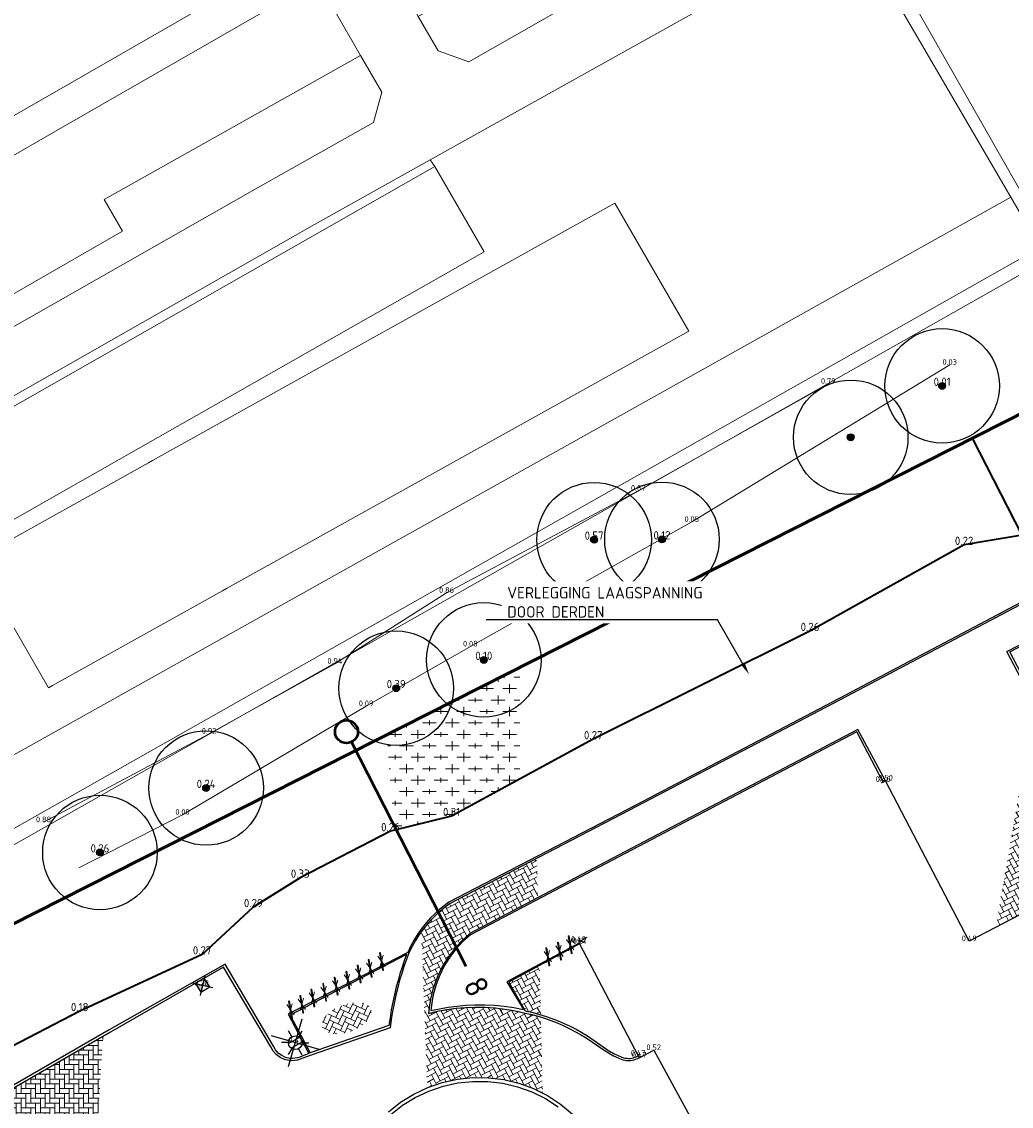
# Model space of a CAD drawing. Header units: metres. Extents: x 108651 to 109770, y 520801 to 521818.
# Tile 39 of 66: x 109117 to 109161, y 521249 to 521297. Entities that reach past the tile are written whole.
import ezdxf
from ezdxf import colors
from ezdxf.entities.mleader import LeaderData, LeaderLine
from ezdxf.enums import TextEntityAlignment as Align
from ezdxf.math import Vec2, Vec3

# ---------------------------------------------------------------- set-up
doc = ezdxf.new("R2010")
doc.units = ezdxf.units.M
for name, color, linetype, lineweight in [('B-GV-GR-BOOM-S', 253, 'Continuous', 25), ('B-WE-GR-BEPLANTING_CULTUUR_BOSPLANTSOEN-GV', 253, 'Continuous', 18), ('B-WE-GW-GRONDWERKLIJN_KRUIN-G', 253, 'Continuous', 18), ('B-WE-GW-GRONDWERKLIJN_TEEN-G', 253, 'Continuous', 18), ('B-WE-OG-TERREIN_CULTUURSCHEIDING-GV', 253, 'Continuous', 18), ('B-WE-VH-VERHARDING_HALFVERHARDING_GRIND-GV', 253, 'Continuous', 18), ('N-WE-KG-WERKGRENS_FASE 3A-G', 10, 'XX-WERKGRENS_CIRCEL', 70), ('V-WE-GR-BEPLANTING-G', 90, 'Continuous', 35), ('V-WE-GR-BOOM_BOSPLANTSOEN-A-200', 80, 'Continuous', 18), ('V-WE-IE-MEUBILAIR_WEGMEUBILAIR_FIETSENREK-S', 7, 'Continuous', 0), ('V-WE-IE-TERREINAFSCHEIDING_KUNSTMATIG_HEKWERK_RASTER-G', 30, 'V-IE-TERREINAFSCHEIDING_KUNSTMATIG-SO', 35), ('V-WE-OV-LICHTMAST-S-200', 190, 'Continuous', 25), ('V-WE-RI-HWA-T25', 7, 'Continuous', 25), ('V-WE-RI-HWA_KOLK_STRAATKOLK-S-200', 150, 'Continuous', 25), ('V-WE-VH-KANTOPSLUITING_OPSLUITBAND_100X200-G', 150, 'VH-OPSLUITBAND_100X200_A-V', 25), ('V-WE-VH-KANTOPSLUITING_TROTTOIRBAND_130 150_250-G', 210, 'VH-TROTTOIRBAND_130-150x250_A-V', 25), ('V-WE-VH-KANTVERHARDING-G', 4, 'Continuous', 25), ('X-XX-AL-T18', 253, 'Continuous', 18), ('X-XX-AL-VERWIJZING-S', 7, 'Continuous', 25)]:
    doc.layers.add(name, color=color, linetype=linetype, lineweight=lineweight)
for name, color, linetype in [('B-WE-GW-GRONDWERKLIJN_KRUIN-G-HGT', 253, 'Continuous'), ('B-WE-GW-GRONDWERKLIJN_TEEN-G-HGT', 253, 'Continuous'), ('B-WE-KL-ET_LS_OV_LICHTMAST-S-HGT', 253, 'Continuous'), ('B-WE-OG-BEBOUWING_HOOFDGEBOUW-G-HGT', 253, 'Continuous'), ('B-WE-RI-HWA_STRAATKOLK-S-HGT', 253, 'Continuous')]:
    doc.layers.add(name, color=color, linetype=linetype)
doc.layers.add('V-WE-VH-VERHARDING_BETONSTRAATSTEEN-A-200', color=7, linetype='Continuous', lineweight=18, true_color=0x6600cc)
doc.styles.add('ISOCP', font='isocp.shx', dxfattribs={"width": 0.8})
doc.styles.add('NLCS-ISO', font='NLCS-ISO.ttf')
doc.styles.add('NLCS-ISO-M200-T18', font='NLCS-ISO.ttf', dxfattribs={"height": 0.36})
doc.styles.add('NLCS-ISO-M200-T25', font='NLCS-ISO.ttf', dxfattribs={"height": 0.5})
doc.linetypes.add('V-IE-TERREINAFSCHEIDING_KUNSTMATIG-SO', pattern='A,2,[24,NLCS.SHX,S=0.6,R=0,X=-1,Y=0],2,[82,NLCS.SHX,S=0.75,R=90,X=0,Y=0],2,[24,NLCS.SHX,S=0.6,R=0,X=1,Y=0],2,-2', length=10)
doc.linetypes.add('VH-OPSLUITBAND_100X200_A-V', pattern='A,2,[24,NLCS.SHX,S=1,R=0,X=0,Y=0],2,-1,2,-1', length=8)
doc.linetypes.add('VH-TROTTOIRBAND_130-150x250_A-V', pattern='A,2.5,[24,NLCS.SHX,S=1,R=0,X=0,Y=0],2.5,-2,2,-2,2,-2', length=15)
doc.linetypes.add('XX-WERKGRENS_CIRCEL', pattern='A,10,-2.5,[69,NLCS.SHX,S=1,R=0,X=0,Y=0],-2.5', length=15)
pattern_1 = [(28, (0, 0), (0.086829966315, 0.284008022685), [0.63, -0.21]), (298, (-0.19718, 0.37084), (0.086829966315, 0.284008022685), [0.63, -0.21])]
pattern_2 = [(0, (0, 0), (0.5, 0.5), [0.6, -0.4]), (90, (0.3, -0.2), (-2, 1e-16), [0.4, -0.6]), (90, (0.8, 0.3), (-2, 1e-16), [0.4, -0.6]), (90, (1.3, -0.1), (-2, 1e-16), [0.2, -0.8]), (90, (1.8, 0.4), (-2, 1e-16), [0.2, -0.8])]

# ---------------------------------------------------------------- blocks, each defined once
blk = doc.blocks.new('V-SIE-WEG_FIETSNIET')
for p, q in [((0.375, 0.02), (-0.375, 0.02)), ((-0.375, 0.02), (-0.375, -0.02)), ((0.251, 0.118), (-0.251, -0.118)), ((-0.251, 0.118), (0.251, -0.118)), ((0.375, 0.02), (0.375, -0.02)), ((0.375, -0.02), (-0.375, -0.02))]:
    blk.add_line(p, q)
for centre in [(-0.375, 0), (0.375, 0)]:
    blk.add_circle(centre, 0.02)
blk = doc.blocks.new('SGR-BOOM_01')
h = blk.add_hatch(color=256)
edge = h.paths.add_edge_path()
edge.add_arc((0, 0), 0.15, 0, 360)
for radius in [2.5, 0.15, 0.045]:
    blk.add_circle((0, 0), radius)
blk = doc.blocks.new('SVH-BSS_KEIFORMAAT_KEPER-SO')
at = {"ltscale": 0.1}
for p, q in [((-0.619, 0.619), (-0.371, 0.371)), ((-0.557, 0.186), (-0.053, 0.689)), ((-0.557, 0.557), (-0.462, 0.652)), ((0.054, 0.688), (0.371, 0.371)), ((0.186, 0.557), (0.299, 0.67)), ((0.186, 0.186), (0.611, 0.611)), ((-1.334, 0.22), (-1.114, 0)), ((-1.299, 0.186), (-1.006, 0.479)), ((-1.299, -0.186), (-0.742, 0.371)), ((-1.203, -0.461), (-0.742, 0)), ((-1.141, 0.399), (-1.114, 0.371)), ((-0.928, 0.186), (-0.371, -0.371)), ((-0.899, 0.528), (-0.371, 0)), ((-0.557, -0.186), (0, 0.371)), ((-0.557, -0.557), (0, 0)), ((-0.186, 0.557), (0.371, 0)), ((-0.186, 0.186), (0.371, -0.371)), ((0.186, -0.186), (0.742, 0.371)), ((0.186, -0.557), (0.742, 0)), ((0.557, 0.557), (1.114, 0)), ((0.557, 0.186), (1.114, -0.371)), ((0.928, 0.186), (1.125, 0.383)), ((0.928, -0.186), (1.312, 0.198)), ((1.055, 0.43), (1.114, 0.371)), ((1.299, 0.186), (1.348, 0.137)), ((-1.434, -0.051), (-1.114, -0.371)), ((-0.974, -0.602), (-0.742, -0.371)), ((-0.928, -0.186), (-0.371, -0.742)), ((-0.928, -0.557), (-0.818, -0.667)), ((-0.399, -0.77), (0, -0.371)), ((-0.186, -0.186), (0.371, -0.742)), ((-0.186, -0.557), (0.054, -0.796)), ((0.341, -0.772), (0.742, -0.371)), ((0.557, -0.186), (0.961, -0.59)), ((0.557, -0.557), (0.695, -0.695)), ((0.928, -0.557), (1.394, -0.091)), ((1.299, -0.186), (1.351, -0.238)), ((-0.054, -0.797), (0, -0.742))]:
    blk.add_line(p, q, dxfattribs=at)
at = {"style": 'NLCS-ISO'}
blk.add_attdef('FORMAAT', text='', height=0.45, dxfattribs=at).set_placement((-1.459, -0.054), align=Align.MIDDLE_RIGHT)
blk.add_attdef('KLEUR', text='', height=0.45, dxfattribs=at).set_placement((1.456, -0.054), align=Align.MIDDLE_LEFT)
at = {"style": 'NLCS-ISO', "flags": 1}
blk.add_attdef('FUNCTIE', text='', height=0.45, dxfattribs=at).set_placement((0.029, -0.896), align=Align.MIDDLE_CENTER)
blk = doc.blocks.new('V-SRI-KOLK_STRAAT_01-SO')
h = blk.add_hatch(color=256)
h.dxf.hatch_style = 1
h.paths.add_polyline_path([(0, 1.125), (-1.125, 2.25), (-1.125, 0)])
h.paths.add_polyline_path([(1.125, 2.25), (0, 1.125), (1.125, 0)])
for p, q in [((-1.625, -0.5), (1.625, 2.75)), ((1.625, -0.5), (-1.625, 2.75)), ((-1.125, 0), (1.125, 2.25)), ((1.125, 0), (-1.125, 2.25))]:
    blk.add_line(p, q)
blk.add_lwpolyline([(-1.125, 0), (1.125, 0), (1.125, 2.25), (-1.125, 2.25)], close=True)
blk = doc.blocks.new('V-SOV-LICHTMAST-SO')
for p, q in [((3.83, -3.83), (-3.83, 3.83)), ((-3.83, -3.83), (3.83, 3.83)), ((0, 1.5), (0, 3)), ((-1.3, 0.75), (-2.6, 1.5)), ((1.3, 0.75), (2.6, 1.5)), ((-1.3, -0.75), (-2.6, -1.5)), ((0, -1.5), (0, -3)), ((1.3, -0.75), (2.6, -1.5))]:
    blk.add_line(p, q)
at = {"flags": 128}
for points in [[(-1.38, 0.59), (1.38, 0.59)], [(-1.38, -0.59), (1.38, -0.59)]]:
    blk.add_lwpolyline(points, dxfattribs=at)
blk.add_circle((0, 0), 1.5)
at = {"style": 'NLCS-ISO'}
blk.add_attdef('TYPE', text='', height=1.8, dxfattribs=at).set_placement((0, 3), align=Align.BOTTOM_CENTER)
blk = doc.blocks.new('*U188')
at = {"color": 0, "linetype": 'ByBlock', "lineweight": 50}
blk.add_lwpolyline([(200.83, 0), (0, 0)], dxfattribs=at)
blk.add_circle((-2.5, 0), 2.5, dxfattribs=at)
at = {"color": 0, "linetype": 'ByBlock', "style": 'NLCS-ISO'}
blk.add_attdef('NPROFNR', text='', height=5, dxfattribs=at).set_placement((205.83, 0), align=Align.MIDDLE_CENTER)
blk = doc.blocks.new('*U193')
at = {"color": 0, "linetype": 'ByBlock', "lineweight": 50}
blk.add_lwpolyline([(55, 0), (0, 0)], dxfattribs=at)
blk.add_circle((-2.5, 0), 2.5, dxfattribs=at)
at = {"color": 0, "linetype": 'ByBlock', "style": 'NLCS-ISO'}
blk.add_attdef('NPROFNR', text='', height=5, dxfattribs=at).set_placement((60, 0), align=Align.MIDDLE_CENTER)

msp = doc.modelspace()

# ---------------------------------------------------------------- hatches: boundary and pattern name
at = {"layer": 'V-WE-GR-BOOM_BOSPLANTSOEN-A-200'}
h = msp.add_hatch(dxfattribs=at)
h.set_pattern_fill('AGR-BOSPLANTSOEN-SO', color=256, scale=0.5, pattern_type=2)
h.set_pattern_definition(pattern_2)
h.paths.add_polyline_path([(109139.245, 521268.429), (109136.279, 521266.928, -0.0214), (109136.22, 521266.722, 0.336944), (109139.245, 521266.807)])
h = msp.add_hatch(dxfattribs=at)
h.set_pattern_fill('AGR-BOSPLANTSOEN-SO', color=256, scale=0.5, pattern_type=2)
h.set_pattern_definition(pattern_2)
h.paths.add_polyline_path([(109139.245, 521266.807, -0.336944), (109136.22, 521266.722, -0.365868), (109133.462, 521265.048), (109133.77, 521261.313), (109136.267, 521261.932), (109139.245, 521263.546)])
h.paths.add_polyline_path([(109133.273, 521261.224), (109133.929, 521261.224), (109133.929, 521261.58), (109133.273, 521261.58)], flags=9)
h.paths.add_polyline_path([(109135.971, 521261.875), (109136.563, 521261.875), (109136.563, 521262.228), (109135.971, 521262.228)], flags=24)
h = msp.add_hatch(dxfattribs=at)
h.set_pattern_fill('AGR-BOSPLANTSOEN-SO', color=256, scale=0.5, pattern_type=2)
h.set_pattern_definition(pattern_2)
h.paths.add_polyline_path([(109136.22, 521266.722, -0.017356), (109136.083, 521266.828), (109133.426, 521265.484), (109133.462, 521265.048, 0.365868)])
at = {"layer": 'V-WE-VH-VERHARDING_BETONSTRAATSTEEN-A-200'}
h = msp.add_hatch(dxfattribs=at)
h.set_pattern_fill('AVH-BSS_KEIFORMAAT_ELLEBOOG-SO', color=256, scale=0.2, angle=28, pattern_type=2)
h.set_pattern_definition(pattern_1)
h.paths.add_polyline_path([(109162.68, 521264.987), (109161.733, 521266.798), (109160.027, 521257.069), (109163.682, 521258.977), (109164.929, 521256.588), (109165.473, 521259.737), (109165.396, 521259.698)])
h.paths.add_polyline_path([(109163.339, 521258.918), (109164.025, 521258.918), (109164.025, 521259.274), (109163.339, 521259.274)], flags=24)
h = msp.add_hatch(dxfattribs=at)
h.set_pattern_fill('AVH-BSS_KEIFORMAAT_ELLEBOOG-SO', color=256, scale=0.2, angle=28, pattern_type=2)
h.set_pattern_definition(pattern_1)
h.paths.add_polyline_path([(109140.163, 521253.155), (109140.051, 521253.19), (109139.767, 521253.267), (109139.481, 521253.334), (109139.048, 521253.432), (109138.609, 521253.507), (109138.168, 521253.559), (109137.724, 521253.588), (109137.28, 521253.593), (109136.872, 521253.577), (109136.465, 521253.542), (109136.061, 521253.487), (109135.659, 521253.413), (109135.262, 521253.319), (109135.3, 521253.67), (109135.362, 521254.018), (109135.449, 521254.361), (109135.56, 521254.696), (109135.695, 521255.023), (109135.902, 521255.428), (109136.145, 521255.812), (109136.422, 521256.172), (109136.731, 521256.506), (109137.069, 521256.81), (109140.035, 521258.369), (109139.993, 521260.09), (109136.174, 521258.1), (109135.969, 521257.947), (109135.772, 521257.784), (109135.582, 521257.612), (109135.401, 521257.431), (109135.229, 521257.241), (109135.036, 521257.005), (109134.955, 521256.893), (109135.207, 521250.077), (109135.864, 521250.301), (109136.524, 521250.445), (109137.196, 521250.514), (109137.871, 521250.507), (109138.547, 521250.423), (109139.209, 521250.264), (109139.849, 521250.031), (109140.244, 521249.833)])
h = msp.add_hatch(dxfattribs=at)
h.set_pattern_fill('AVH-BSS_KEIFORMAAT_ELLEBOOG-SO', color=256, scale=0.2, angle=28, pattern_type=2)
h.set_pattern_definition(pattern_1)
h.paths.add_polyline_path([(109140.108, 521255.406), (109139.026, 521254.82), (109138.766, 521254.679), (109139.484, 521253.432), (109139.779, 521253.364), (109140.07, 521253.286), (109140.16, 521253.258)])
h = msp.add_hatch(dxfattribs=at)
h.set_pattern_fill('AVH-BSS_KEIFORMAAT_ELLEBOOG-SO', color=256, scale=0.2, pattern_type=2)
h.set_pattern_definition([(0, (0, 0), (0.21, 0.21), [0.63, -0.21]), (270, (0, 0.42), (0.21, 0.21), [0.63, -0.21])])
h.paths.add_polyline_path([(109121.049, 521252.316), (109115.111, 521248.894), (109119.515, 521241.436), (109120.271, 521240.168)])

# ---------------------------------------------------------------- linework, layer by layer
at = {"layer": 'B-WE-GR-BEPLANTING_CULTUUR_BOSPLANTSOEN-GV', "flags": 128}
for points in [[(109157.315, 521283.434), (109162.683, 521286.474), (109154.618, 521300.639), (109160.492, 521303.467), (109164.39, 521305.344), (109164.987, 521304.104), (109165.25, 521304.014), (109165.83, 521304.297), (109170.178, 521306.83), (109169.284, 521308.351), (109160.193, 521303.992), (109154.188, 521301.113), (109153.752, 521300.869), (109160.692, 521288.96), (109161.97, 521286.767), (109114.519, 521259.903), (109112.21, 521258.596), (109112.533, 521258.072), (109157.315, 521283.434)], [(109166.45, 521293.279), (109160.492, 521303.467), (109154.618, 521300.639), (109162.683, 521286.474), (109160.752, 521285.38)]]:
    msp.add_lwpolyline(points, dxfattribs=at)
at = {"layer": 'B-WE-GW-GRONDWERKLIJN_KRUIN-G'}
msp.add_lwpolyline([(109152.721, 521280.809), (109144.423, 521276.139), (109136.05, 521271.676), (109131.174, 521268.584), (109125.68, 521265.531), (109118.451, 521261.663)], dxfattribs=at)
at = {"layer": 'B-WE-GW-GRONDWERKLIJN_TEEN-G'}
msp.add_lwpolyline([(109158.021, 521281.638), (109146.758, 521274.78), (109137.089, 521269.338), (109132.537, 521266.732), (109124.52, 521261.989), (109119.994, 521259.668)], dxfattribs=at)
at = {"layer": 'B-WE-OG-TERREIN_CULTUURSCHEIDING-GV', "flags": 128}
for points in [[(109121.297, 521314.188), (109103.508, 521303.8), (109111.722, 521289.407), (109113.042, 521290.166), (109129.658, 521299.721), (109125.975, 521306.101)], [(109152.128, 521303.494), (109150.686, 521306.021), (109134.811, 521296.856), (109135.682, 521295.347), (109137.024, 521294.869)], [(109135.536, 521290.297), (109137.689, 521286.575), (109115.091, 521273.715), (109114.076, 521275.469), (109113.976, 521275.642), (109113.174, 521277.029), (109112.938, 521277.437), (109112.744, 521277.787), (109107.109, 521274.58), (109106.801, 521273.246), (109113.1, 521262.356), (109160.692, 521288.96), (109153.752, 521300.869), (109135.336, 521290.588)], [(109130.408, 521298.422), (109119.279, 521292.022), (109113.784, 521288.862), (109103.404, 521282.894), (109104.652, 521280.729), (109104.777, 521280.512), (109106.026, 521278.346), (109121.901, 521287.474), (109121.102, 521288.861), (109132.298, 521295.148)], [(109112.938, 521277.437), (109135.536, 521290.297), (109135.336, 521290.588), (109130.281, 521287.766), (109112.744, 521277.787)], [(109115.091, 521273.715), (109137.689, 521286.575), (109135.536, 521290.297), (109112.938, 521277.437), (109113.174, 521277.029), (109113.976, 521275.642), (109114.076, 521275.469)], [(109160.692, 521288.96), (109113.1, 521262.356), (109114.519, 521259.903), (109161.97, 521286.767)], [(109115.607, 521273.222), (109123.034, 521277.358), (109123.209, 521277.456), (109143.393, 521288.697), (109146.623, 521283.113), (109126.439, 521271.872), (109126.264, 521271.774), (109118.837, 521267.638), (109118.662, 521267.541), (109115.433, 521273.125)], [(109118.662, 521267.541), (109118.837, 521267.638), (109126.264, 521271.774), (109126.439, 521271.872), (109146.623, 521283.113), (109143.393, 521288.697), (109123.209, 521277.456), (109123.034, 521277.358), (109115.607, 521273.222), (109115.433, 521273.125)]]:
    msp.add_lwpolyline(points, close=True, dxfattribs=at)
for points in [[(109113.784, 521288.862), (109119.279, 521292.022), (109130.408, 521298.422), (109129.658, 521299.721), (109113.042, 521290.166)], [(109107.728, 521277.958), (109127.787, 521289.362), (109132.863, 521292.229), (109133.219, 521293.553), (109132.298, 521295.148), (109121.102, 521288.861), (109121.901, 521287.474), (109106.026, 521278.346)]]:
    msp.add_lwpolyline(points, dxfattribs=at)
at = {"layer": 'B-WE-VH-VERHARDING_HALFVERHARDING_GRIND-GV', "flags": 128}
for points in [[(109102.192, 521281.2), (109087.031, 521307.494), (109088.296, 521308.229), (109085.877, 521312.664), (109084.514, 521311.865), (109077.075, 521324.708), (109058.016, 521357.582), (109055.709, 521356.284), (109074.816, 521323.322), (109090.699, 521295.832), (109103.999, 521272.81), (109107.109, 521274.58), (109112.744, 521277.787), (109130.281, 521287.766), (109135.336, 521290.588), (109153.752, 521300.869)], [(109153.752, 521300.869), (109154.188, 521301.113), (109160.193, 521303.992), (109169.284, 521308.351), (109167.687, 521311.069), (109152.838, 521303.9), (109152.128, 521303.494), (109137.024, 521294.869), (109135.682, 521295.347), (109134.811, 521296.856), (109134.599, 521297.224), (109134.026, 521298.217), (109133.033, 521299.936), (109129.53, 521306.006), (109123.701, 521316.089), (109122.967, 521317.359), (109120.786, 521321.132), (109119.59, 521323.231), (109105.511, 521347.554)], [(109102.876, 521346.035), (109120.365, 521315.8), (109121.297, 521314.188), (109125.975, 521306.101), (109129.658, 521299.721), (109130.408, 521298.422), (109132.298, 521295.148), (109133.219, 521293.553), (109132.863, 521292.229), (109127.787, 521289.362), (109107.728, 521277.958)]]:
    msp.add_lwpolyline(points, dxfattribs=at)
at = {"layer": 'N-WE-KG-WERKGRENS_FASE 3A-G', "flags": 128}
msp.add_lwpolyline([(109325.985, 521089.891), (109318.976, 521087.098), (109317.759, 521090.31), (109323.357, 521094.593), (109238.454, 521245.385), (109219.993, 521235.574), (109207.975, 521226.877), (109134.352, 521188.292), (109146.681, 521162.038), (109133.203, 521154.372), (109125.139, 521169.625), (109118.97, 521166.626), (109096.884, 521210.772), (109081.12, 521240.821), (109089.41, 521256.905), (109098.836, 521261.004), (109100.773, 521257.626, 0.463993), (109111.285, 521254.28), (109161.484, 521279.683), (109182.49, 521274.188), (109197.384, 521282.23), (109207.411, 521265.019), (109222.743, 521273.13), (109202.684, 521306.819), (109330.854, 521375.957), (109334.104, 521366.956), (109359.352, 521304.007), (109395.916, 521316.767), (109395.014, 521304.654), (109407.223, 521303.045), (109419.647, 521302.279), (109418.208, 521287.556), (109409.708, 521288.408), (109419.013, 521237.753), (109418.562, 521234.864), (109426.445, 521234.185), (109428.101, 521222.066), (109422.353, 521222.198), (109444.16, 521149.248), (109444.21, 521130.53), (109415.056, 521118.995), (109417.942, 521109.017), (109389.8, 521098.734), (109393.219, 521089.125), (109386.118, 521086.75), (109367.934, 521091.648), (109364.106, 521102.437)], format="xyb", close=True, dxfattribs=at)
at = {"layer": 'V-WE-GR-BEPLANTING-G'}
msp.add_lwpolyline([(109161.182, 521274.201), (109158.649, 521273.774), (109151.92, 521270.015), (109142.455, 521265.286), (109136.267, 521261.932), (109133.601, 521261.271), (109129.66, 521259.241), (109127.611, 521257.955), (109125.375, 521255.889), (109120.029, 521253.412), (109114.42, 521250.501)], dxfattribs=at)
at = {"layer": 'V-WE-IE-TERREINAFSCHEIDING_KUNSTMATIG_HEKWERK_RASTER-G'}
msp.add_lwpolyline([(109194.795, 521255.51), (109193.14, 521257.934), (109187.953, 521265.344), (109185.302, 521266.087), (109182.786, 521266.792), (109176.338, 521268.599), (109161.912, 521272.594), (109161.182, 521274.201), (109159.013, 521278.432)], dxfattribs=at)
at = {"layer": 'V-WE-VH-KANTOPSLUITING_OPSLUITBAND_100X200-G'}
for points in [[(109162.146, 521271.804), (109153.195, 521267.07), (109144.309, 521262.41), (109136.149, 521258.168), (109135.938, 521258.013), (109135.735, 521257.847), (109135.54, 521257.672), (109135.355, 521257.487), (109135.179, 521257.293), (109134.983, 521257.051), (109134.801, 521256.798), (109134.635, 521256.534), (109134.485, 521256.261), (109134.351, 521255.979), (109129.127, 521253.28), (109130.032, 521251.572), (109129.741, 521251.455), (109129.641, 521251.409), (109129.535, 521251.375), (109129.427, 521251.355), (109129.316, 521251.348), (109129.206, 521251.354), (109129.023, 521251.396), (109128.852, 521251.474), (109128.702, 521251.586), (109128.577, 521251.727), (109128.485, 521251.89), (109126.382, 521255.465), (109121.323, 521252.594), (109114.978, 521248.94)], [(109162.786, 521265.012), (109160.641, 521269.1), (109162.894, 521270.288)], [(109155.111, 521263.421), (109153.966, 521265.611), (109144.429, 521260.599), (109137.096, 521256.754), (109136.762, 521256.456), (109136.458, 521256.127), (109136.186, 521255.771), (109135.95, 521255.391), (109135.751, 521254.99), (109135.632, 521254.692), (109135.534, 521254.386), (109135.457, 521254.074), (109135.402, 521253.758), (109135.368, 521253.439), (109135.745, 521253.521), (109136.124, 521253.587), (109136.506, 521253.637), (109136.89, 521253.671), (109137.275, 521253.689), (109137.706, 521253.69), (109138.136, 521253.67), (109138.565, 521253.63), (109138.992, 521253.57), (109139.415, 521253.49)], [(109141.837, 521256.386), (109139.008, 521254.866)], [(109139.008, 521254.866), (109138.688, 521254.694), (109139.415, 521253.49)]]:
    msp.add_lwpolyline(points, dxfattribs=at)
at = {"layer": 'V-WE-VH-KANTOPSLUITING_TROTTOIRBAND_130 150_250-G'}
msp.add_lwpolyline([(109133.609, 521248.902), (109134.126, 521249.305), (109134.685, 521249.648), (109135.279, 521249.927), (109135.9, 521250.138), (109136.541, 521250.279), (109137.193, 521250.347), (109137.849, 521250.342), (109138.505, 521250.263), (109139.149, 521250.111), (109139.771, 521249.888), (109140.364, 521249.597), (109140.921, 521249.24)], dxfattribs=at)
at = {"layer": 'V-WE-VH-KANTVERHARDING-G'}
for points in [[(109162.112, 521271.703), (109153.235, 521267.009), (109144.348, 521262.359), (109136.174, 521258.1), (109135.969, 521257.947), (109135.772, 521257.784), (109135.582, 521257.612), (109135.401, 521257.431), (109135.229, 521257.241), (109135.036, 521257.005), (109134.857, 521256.758), (109134.693, 521256.502), (109134.543, 521256.236), (109134.409, 521255.963), (109134.296, 521255.666), (109134.19, 521255.367), (109134.092, 521255.065), (109134.001, 521254.761), (109133.918, 521254.455), (109133.833, 521254.106), (109133.758, 521253.755), (109133.692, 521253.403), (109133.637, 521253.048), (109133.591, 521252.692), (109130.097, 521251.48), (109129.772, 521251.366), (109129.659, 521251.315), (109129.541, 521251.278), (109129.419, 521251.256), (109129.295, 521251.249), (109129.171, 521251.257), (109128.969, 521251.305), (109128.78, 521251.393), (109128.614, 521251.517), (109128.477, 521251.673), (109128.374, 521251.854), (109126.305, 521255.341), (109121.373, 521252.503), (109115.111, 521248.894)], [(109162.68, 521264.987), (109160.521, 521269.116), (109162.823, 521270.317)], [(109155.222, 521263.48), (109154.01, 521265.716), (109144.39, 521260.658), (109137.069, 521256.81), (109136.731, 521256.506), (109136.422, 521256.172), (109136.145, 521255.812), (109135.902, 521255.428), (109135.695, 521255.023), (109135.56, 521254.696), (109135.449, 521254.361), (109135.362, 521254.018), (109135.3, 521253.67), (109135.262, 521253.319), (109135.659, 521253.413), (109136.061, 521253.487), (109136.465, 521253.542), (109136.872, 521253.577), (109137.28, 521253.593), (109137.724, 521253.588), (109138.168, 521253.559), (109138.609, 521253.507), (109139.048, 521253.432), (109139.481, 521253.334)], [(109164.118, 521243.659), (109164.209, 521243.706), (109163.149, 521245.729), (109165.806, 521247.121), (109168.005, 521242.93), (109171.188, 521244.6), (109163.682, 521258.977), (109158.876, 521256.468), (109155.222, 521263.48), (109155.111, 521263.421), (109155.022, 521263.375)], [(109141.855, 521256.351), (109139.026, 521254.82)], [(109142.179, 521256.626), (109141.812, 521256.433), (109141.837, 521256.386), (109141.855, 521256.351), (109144.417, 521251.466), (109144.462, 521251.381), (109145.094, 521251.713), (109147.634, 521247.064), (109146.922, 521246.687), (109146.959, 521246.617), (109146.984, 521246.57)], [(109134.306, 521255.891), (109129.221, 521253.235), (109130.099, 521251.595)], [(109134.306, 521255.891), (109134.203, 521255.612), (109134.106, 521255.33), (109134.016, 521255.046), (109133.932, 521254.76), (109133.854, 521254.473), (109133.773, 521254.14), (109133.7, 521253.805), (109133.635, 521253.467), (109133.58, 521253.129), (109133.533, 521252.789), (109130.099, 521251.595)], [(109139.026, 521254.82), (109138.766, 521254.679), (109139.484, 521253.432)], [(109139.481, 521253.334), (109139.767, 521253.267), (109140.051, 521253.19), (109140.332, 521253.103), (109140.609, 521253.005), (109140.883, 521252.898), (109141.144, 521252.785), (109141.4, 521252.663), (109141.652, 521252.532), (109141.9, 521252.393), (109142.142, 521252.245), (109142.974, 521251.682), (109143.045, 521251.635), (109143.117, 521251.59), (109143.19, 521251.546), (109143.264, 521251.505), (109143.339, 521251.465), (109143.405, 521251.432), (109143.471, 521251.401), (109143.538, 521251.371), (109143.605, 521251.342), (109143.673, 521251.315), (109143.751, 521251.29), (109143.831, 521251.271), (109143.913, 521251.26), (109143.995, 521251.257), (109144.077, 521251.26), (109144.158, 521251.27), (109144.237, 521251.288), (109144.315, 521251.312), (109144.39, 521251.344), (109144.462, 521251.381)], [(109139.484, 521253.432), (109139.779, 521253.364), (109140.07, 521253.286), (109140.359, 521253.197), (109140.644, 521253.098), (109140.926, 521252.988), (109141.189, 521252.875), (109141.448, 521252.752), (109141.702, 521252.621), (109141.952, 521252.481), (109142.197, 521252.332), (109143.03, 521251.756), (109143.097, 521251.713), (109143.165, 521251.671), (109143.234, 521251.63), (109143.303, 521251.591), (109143.374, 521251.554), (109143.44, 521251.521), (109143.507, 521251.489), (109143.574, 521251.458), (109143.642, 521251.429), (109143.71, 521251.401), (109143.779, 521251.379), (109143.848, 521251.364), (109143.92, 521251.355), (109143.991, 521251.351), (109144.063, 521251.354), (109144.137, 521251.363), (109144.211, 521251.379), (109144.282, 521251.402), (109144.351, 521251.431), (109144.417, 521251.466)], [(109133.508, 521249.025), (109134.039, 521249.442), (109134.614, 521249.796), (109135.225, 521250.083), (109135.864, 521250.301), (109136.524, 521250.445), (109137.196, 521250.514), (109137.871, 521250.507), (109138.547, 521250.423), (109139.209, 521250.264), (109139.849, 521250.031), (109140.458, 521249.726), (109141.029, 521249.355), (109141.554, 521248.921)]]:
    msp.add_lwpolyline(points, dxfattribs=at)

# ---------------------------------------------------------------- block references
at = {"layer": 'B-GV-GR-BOOM-S'}
for p in [(109157.69, 521280.72, 0.008), (109153.698, 521278.475), (109142.492, 521274.002, 0.567), (109145.455, 521274.018, 0.122), (109137.677, 521268.754, 0.101), (109133.85, 521267.518, 0.393), (109125.55, 521263.161, 0.244), (109120.913, 521260.344, 0.255)]:
    msp.add_blockref('SGR-BOOM_01', p, dxfattribs=at)
at = {"layer": 'V-WE-IE-MEUBILAIR_WEGMEUBILAIR_FIETSENREK-S', "rotation": 100}
for p in [(109140.978, 521256.035, 0.443), (109141.447, 521256.314, 0.447), (109133.212, 521255.585, 0.471), (109140.471, 521255.79, 0.443), (109132.232, 521255.035, 0.418), (109132.712, 521255.284, 0.444), (109131.227, 521254.507, 0.419), (109131.74, 521254.767, 0.435), (109130.726, 521254.237, 0.398), (109129.724, 521253.716, 0.384), (109130.212, 521253.987, 0.417), (109129.236, 521253.474, 0.397)]:
    msp.add_blockref('V-SIE-WEG_FIETSNIET', p, dxfattribs=at)
at = {"layer": 'V-WE-OV-LICHTMAST-S-200', "xscale": 0.2, "yscale": 0.2, "zscale": 0.2, "rotation": 29.06310158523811}
msp.add_blockref('V-SOV-LICHTMAST-SO', (109129.441, 521252.038, 0.408), dxfattribs=at)
at = {"layer": 'V-WE-RI-HWA_KOLK_STRAATKOLK-S-200', "xscale": 0.2, "yscale": 0.2, "zscale": 0.2, "rotation": 211.8217080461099}
msp.add_blockref('V-SRI-KOLK_STRAAT_01-SO', (109125.279, 521254.744), dxfattribs=at)
at = {"layer": 'V-WE-VH-VERHARDING_BETONSTRAATSTEEN-A-200', "xscale": 0.8, "yscale": 0.8, "rotation": 20.1363}
msp.add_blockref('SVH-BSS_KEIFORMAAT_KEPER-SO', (109131.684, 521253.147, 28), dxfattribs=at)
at = {"layer": 'X-XX-AL-VERWIJZING-S', "xscale": 0.2, "yscale": 0.2, "zscale": 0.2}
for name, p, rotation, values in [('*U193', (109131.905, 521265.171), 297.0244791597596, {'NPROFNR': '8'}), ('*U188', (109139.339, 521227.198), 36.73936879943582, {'NPROFNR': '6'})]:
    msp.add_blockref(name, p, dxfattribs=dict(at, rotation=rotation)).add_auto_attribs(values)

# ---------------------------------------------------------------- texts
at = {"layer": 'B-WE-GW-GRONDWERKLIJN_KRUIN-G-HGT', "style": 'ISOCP'}
for s, p in [('0.79', (109152.721, 521280.809, 0.79)), ('0.87', (109144.423, 521276.139, 0.865)), ('0.86', (109136.05, 521271.676, 0.861)), ('0.86', (109136.05, 521271.676, 0.861)), ('0.94', (109131.174, 521268.584, 0.938)), ('0.92', (109125.68, 521265.531, 0.923)), ('0.88', (109118.451, 521261.663, 0.876))]:
    msp.add_text(s, height=0.25, dxfattribs=at).set_placement(p, align=Align.CENTER)
at = {"layer": 'B-WE-GW-GRONDWERKLIJN_TEEN-G-HGT', "style": 'ISOCP'}
for s, p in [('0.03', (109158.021, 521281.638, 0.034)), ('0.05', (109146.758, 521274.78, 0.054)), ('0.08', (109137.089, 521269.338, 0.078)), ('0.08', (109137.089, 521269.338, 0.078)), ('0.09', (109132.537, 521266.732, 0.087)), ('0.00', (109124.52, 521261.989, -0.003))]:
    msp.add_text(s, height=0.25, dxfattribs=at).set_placement(p, align=Align.CENTER)
at = {"layer": 'B-WE-KL-ET_LS_OV_LICHTMAST-S-HGT', "style": 'ISOCP'}
msp.add_text('0.41', height=0.25, dxfattribs=at).set_placement((109129.441, 521252.038, 0.408), align=Align.CENTER)
at = {"layer": 'B-WE-OG-BEBOUWING_HOOFDGEBOUW-G-HGT', "style": 'ISOCP'}
for s, p in [('0.46', (109155.111, 521263.421, 0.459)), ('0.50', (109155.222, 521263.48, 0.497)), ('0.48', (109141.812, 521256.433, 0.48)), ('0.42', (109141.837, 521256.386, 0.423)), ('0.51', (109141.855, 521256.351, 0.511)), ('0.49', (109158.876, 521256.468, 0.487)), ('0.47', (109144.417, 521251.466, 0.466)), ('0.47', (109144.462, 521251.381, 0.469)), ('0.52', (109145.094, 521251.713, 0.516))]:
    msp.add_text(s, height=0.25, dxfattribs=at).set_placement(p, align=Align.CENTER)
at = {"layer": 'B-WE-RI-HWA_STRAATKOLK-S-HGT', "style": 'ISOCP'}
msp.add_text('0.28', height=0.25, dxfattribs=at).set_placement((109125.355, 521254.518, 0.278), align=Align.CENTER)
at = {"layer": 'X-XX-AL-T18', "style": 'NLCS-ISO-M200-T18'}
for s, p in [('0.01', (109157.69, 521280.72, 0.008)), ('0.57', (109142.492, 521274.002, 0.567)), ('0.12', (109145.455, 521274.018, 0.122)), ('0.22', (109158.649, 521273.774, 0.215)), ('0.26', (109151.92, 521270.015, 0.259)), ('0.10', (109137.677, 521268.754, 0.101)), ('0.39', (109133.85, 521267.518, 0.393)), ('0.27', (109142.455, 521265.286, 0.27)), ('0.24', (109125.55, 521263.161, 0.244)), ('0.31', (109136.267, 521261.932, 0.314)), ('0.26', (109133.601, 521261.271, 0.263)), ('0.26', (109120.913, 521260.344, 0.255)), ('0.33', (109129.66, 521259.241, 0.329)), ('0.29', (109127.611, 521257.955, 0.288)), ('0.27', (109125.375, 521255.889, 0.271)), ('0.18', (109120.029, 521253.412, 0.176))]:
    msp.add_text(s, height=0.36, dxfattribs=at).set_placement(p, align=Align.CENTER)

# ---------------------------------------------------------------- next in the draw order: leaders
at = {"layer": 'V-WE-RI-HWA-T25'}
ml = msp.add_multileader_mtext('Standard', dxfattribs=at)
ml.set_content('VERLEGGING LAAGSPANNING\\PDOOR DERDEN', color=256, style='NLCS-ISO-M200-T25')
ml.set_leader_properties(color=256, linetype='ByLayer', lineweight=-1)
ml.build(insert=Vec2(0, 0))
ml.multileader.update_dxf_attribs({"text_left_attachment_type": 5, "text_right_attachment_type": 5, "dogleg_length": 0.5, "arrow_head_size": 0.5})
ctx = ml.context
ctx.base_point, ctx.char_height, ctx.arrow_head_size, ctx.landing_gap_size, ctx.plane_origin = Vec3(109138.522, 521270.502), 0.5, 0.5, 0.18, Vec3(109149.257, 521268.12)
ctx.left_attachment, ctx.right_attachment = 5, 5
notes = []
notes.append((ctx, [(0, (1, 1, 0), (109147.882, 521270.502), (-1, 0), 0.5, [(0, [(109149.257, 521268.12)], 0, [])])]))
ctx.mtext.insert, ctx.mtext.flow_direction = Vec3(109138.702, 521271.935), 5
ctx.mtext.has_bg_fill, ctx.mtext.bg_color, ctx.mtext.bg_scale_factor, ctx.mtext.bg_transparency, ctx.mtext.use_window_bg_color = 1, -1027028792, 1.5, 0, 1
for ctx, leaders in notes:
    for number, flags, end, landing, length, lines in leaders:
        leader = LeaderData()
        leader.index, (leader.has_last_leader_line, leader.has_dogleg_vector, leader.attachment_direction) = number, flags
        leader.last_leader_point, leader.dogleg_vector, leader.dogleg_length = Vec3(end), Vec3(landing), length
        for number, points, colour, breaks in lines:
            line = LeaderLine()
            line.index, line.vertices, line.color, line.breaks = number, Vec3.list(points), colors.encode_raw_color(colour), breaks
            leader.lines.append(line)
        ctx.leaders.append(leader)

doc.saveas('drawing.dxf')
